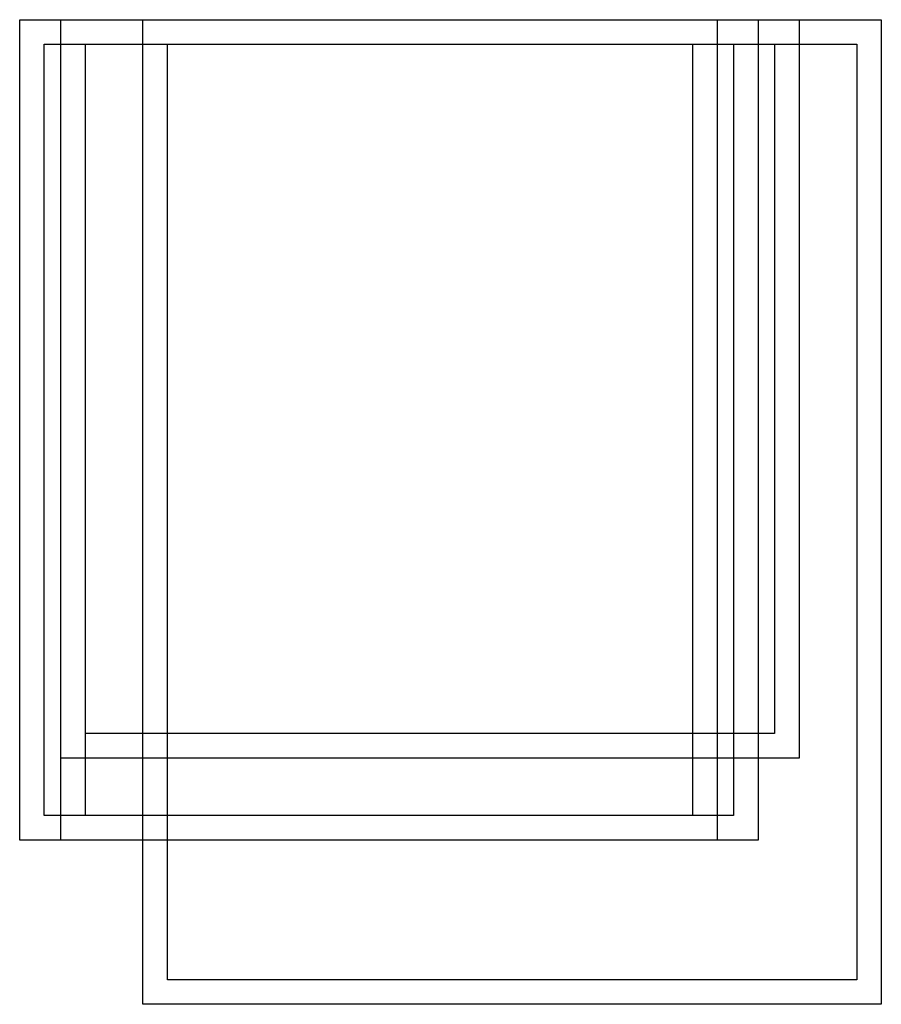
# Model space of a CAD drawing. Header units: centimetres. Extents: x 0 to 840, y 0 to 320.
import ezdxf

# ---------------------------------------------------------------- set-up
doc = ezdxf.new("R2010")
doc.units = ezdxf.units.CM
doc.header["$MEASUREMENT"] = 0
for name, color, linetype in [('90x100 v1_Sketch6', 7, 'Continuous'), ('90x100 v1_Sketch7', 7, 'Continuous'), ('90x100 v1_Sketch8', 7, 'Continuous'), ('90x100 v1_Sketch9', 7, 'Continuous')]:
    doc.layers.add(name, color=color, linetype=linetype)

msp = doc.modelspace()

# ---------------------------------------------------------------- linework, layer by layer
at = {"layer": '90x100 v1_Sketch6'}
for p, q in [((740, 230), (740, 320)), ((740, 320), (830, 320)), ((830, 320), (830, 230)), ((743, 233), (743, 317)), ((743, 317), (827, 317)), ((827, 317), (827, 233)), ((827, 233), (743, 233)), ((830, 230), (740, 230))]:
    msp.add_line(p, q, dxfattribs=at)
at = {"layer": '90x100 v1_Sketch7'}
for p, q in [((750, 320), (840, 320)), ((750, 200), (750, 320)), ((840, 320), (840, 200)), ((753, 317), (837, 317)), ((753, 203), (753, 317)), ((837, 317), (837, 203)), ((837, 203), (753, 203)), ((840, 200), (750, 200))]:
    msp.add_line(p, q, dxfattribs=at)
at = {"layer": '90x100 v1_Sketch8'}
for p, q in [((740, 220), (740, 320)), ((740, 320), (820, 320)), ((820, 320), (820, 220)), ((743, 223), (743, 317)), ((743, 317), (817, 317)), ((817, 317), (817, 223)), ((817, 223), (743, 223)), ((820, 220), (740, 220))]:
    msp.add_line(p, q, dxfattribs=at)
at = {"layer": '90x100 v1_Sketch9'}
for p, q in [((735, 220), (735, 320)), ((735, 320), (825, 320)), ((825, 320), (825, 220)), ((738, 223), (738, 317)), ((738, 317), (822, 317)), ((822, 317), (822, 223)), ((822, 223), (738, 223)), ((825, 220), (735, 220))]:
    msp.add_line(p, q, dxfattribs=at)

doc.saveas('drawing.dxf')
